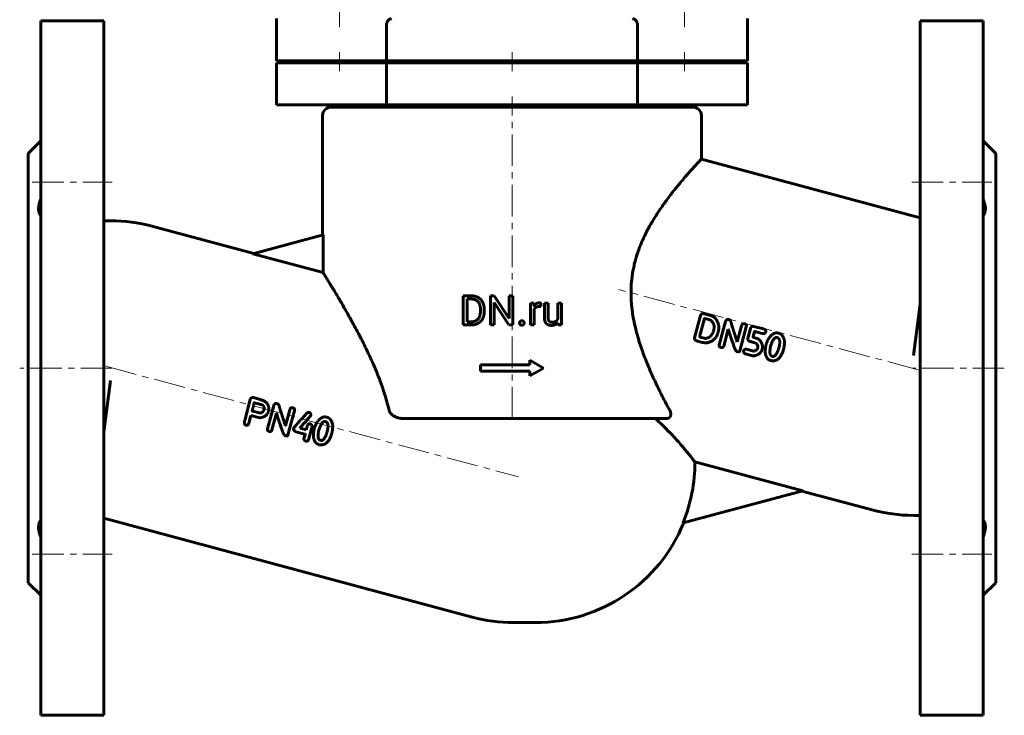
# Model space of a CAD drawing. Header units: millimetres. Extents: x -117 to 117, y -158 to 160.
# Tile 1 of 2: x -117 to 117, y -158 to 7. Entities that reach past the tile are written whole.
import ezdxf

# ---------------------------------------------------------------- set-up
doc = ezdxf.new("R2010")
doc.units = ezdxf.units.MM
doc.linetypes.add('K5LT_AXLED', pattern=[12, 7.5, -1.5, 1.5, -1.5])
doc.linetypes.add('K5LT_BASIC', pattern=[0])
doc.layers.add('Системный слой (1)', color=7, linetype='Continuous', true_color=0x6c6c6c)

msp = doc.modelspace()

# ---------------------------------------------------------------- linework, layer by layer
at = {"layer": 'Системный слой (1)', "color": 30, "linetype": 'K5LT_AXLED', "lineweight": 18, "true_color": 0xff8000}
for p, q in [((-41, 5.75), (-41, 10.87)), ((41, 5.75), (41, 10.87)), ((-41, -4.75), (-41, -0.25)), ((0, -4.75), (0, -0.25)), ((41, -4.75), (41, -0.25)), ((0, -87.25), (0, -10.75)), ((-114, -31.06), (-95, -31.06)), ((95, -31.06), (114, -31.06)), ((96.55, -75.67), (25.39, -56.6)), ((-96.55, -74.83), (1.55, -101.12)), ((-95, -75.25), (-117, -75.25)), ((117, -75.25), (95, -75.25)), ((-114, -119.44), (-95, -119.44)), ((95, -119.44), (114, -119.44))]:
    msp.add_line(p, q, dxfattribs=at)
at = {"layer": 'Системный слой (1)', "color": 150, "linetype": 'K5LT_BASIC', "lineweight": 60, "true_color": 0x0080ff}
for p, q in [((-112, 7.25), (-97, 7.25)), ((-112, 7.25), (-112, -157.75)), ((-97, 7.25), (-97, -157.75)), ((-56, -2.25), (-56, 7.75)), ((56, -2.25), (56, 7.75)), ((112, 7.25), (97, 7.25)), ((97, 7.25), (97, -157.75)), ((112, 7.25), (112, -157.75)), ((-29.82, -2.25), (-29.82, 6.25)), ((29.82, -2.25), (29.82, 6.25)), ((-56, -2.25), (-29.82, -2.25)), ((-47, -2.75), (-47, -2.25)), ((-35, -2.75), (-35, -2.25)), ((-29.82, -2.25), (29.82, -2.25)), ((-12.5, -2.75), (-12.5, -2.25)), ((12.5, -2.75), (12.5, -2.25)), ((29.82, -2.25), (56, -2.25)), ((35, -2.75), (35, -2.25)), ((47, -2.75), (47, -2.25)), ((-56, -2.75), (-29.82, -2.75)), ((-56, -12.75), (-56, -2.75)), ((-29.82, -2.75), (29.82, -2.75)), ((-29.82, -12.75), (-29.82, -2.75)), ((29.82, -2.75), (56, -2.75)), ((29.82, -12.75), (29.82, -2.75)), ((56, -12.75), (56, -2.75)), ((-56, -12.75), (-29.82, -12.75)), ((-43, -13.25), (43, -13.25)), ((-37.5, -13.25), (-37.5, -12.75)), ((-29.82, -12.75), (29.82, -12.75)), ((29.82, -12.75), (56, -12.75)), ((37.5, -13.25), (37.5, -12.75)), ((-45, -43.64), (-45, -15.25)), ((45, -25.62), (45, -15.25)), ((-115, -24.25), (-112, -21.25)), ((115, -24.25), (112, -21.25)), ((-115, -24.25), (-115, -126.25)), ((97, -39.55), (45, -25.62)), ((115, -24.25), (115, -126.25)), ((-97, -40.25), (-95.39, -40.25)), ((-85.56, -41.54), (-61.36, -48.03)), ((-61.61, -48.1), (-44.9, -43.62)), ((-44.9, -52.57), (-44.9, -43.62)), ((-61.61, -48.1), (-44.9, -52.57)), ((-11.61, -65.02), (-11.61, -58.1)), ((-11.61, -58.1), (-9.65, -58.1)), ((-5.12, -58.1), (-4.21, -58.1)), ((-5.12, -65.02), (-5.12, -58.1)), ((-4.21, -58.1), (-0.71, -63.45)), ((-0.71, -58.1), (0.2, -58.1)), ((-0.71, -63.45), (-0.71, -58.1)), ((0.2, -65.02), (0.2, -58.1)), ((-10.69, -64.27), (-10.69, -58.85)), ((-10.69, -58.85), (-9.65, -58.85)), ((-4.21, -65.02), (-4.21, -59.68)), ((-4.21, -59.68), (-0.72, -65.02)), ((4.37, -65.02), (4.37, -59.88)), ((4.37, -59.88), (5.23, -59.88)), ((5.23, -59.88), (5.25, -60.46)), ((6.86, -60.67), (6.86, -59.85)), ((7.69, -63.19), (7.69, -59.88)), ((7.69, -59.88), (8.57, -59.88)), ((8.57, -63.2), (8.57, -59.88)), ((10.86, -59.88), (11.74, -59.88)), ((10.86, -63.62), (10.86, -59.88)), ((11.74, -65.02), (11.74, -59.88)), ((95.39, -72.25), (97, -60.06)), ((-7.5, -61.77), (-7.5, -61.34)), ((-6.59, -61.77), (-6.59, -61.35)), ((5.25, -65.02), (5.25, -61.37)), ((43.39, -68.08), (44.81, -62.77)), ((45.47, -62.31), (45.63, -62.34)), ((47.16, -62.75), (45.63, -62.34)), ((-11.61, -65.02), (-9.73, -65.02)), ((-10.69, -64.27), (-9.73, -64.27)), ((-5.12, -65.02), (-4.21, -65.02)), ((-0.72, -65.02), (0.2, -65.02)), ((4.37, -65.02), (5.25, -65.02)), ((10.88, -64.51), (10.9, -65.02)), ((10.9, -65.02), (11.74, -65.02)), ((44.58, -67.85), (45.75, -63.52)), ((46.81, -63.75), (45.82, -63.48)), ((49.25, -69.73), (50.74, -64.18)), ((53.54, -69.01), (54.56, -65.23)), ((54.13, -71.2), (55.66, -65.5)), ((57.47, -65.37), (59.8, -65.97)), ((44.62, -67.89), (44.58, -67.85)), ((47.86, -66.49), (47.94, -66.18)), ((50.32, -70.02), (51.38, -66.05)), ((51.43, -66.07), (51.38, -66.05)), ((56.12, -67.91), (56.68, -65.85)), ((57.33, -67.76), (57.63, -66.63)), ((59.45, -67.06), (57.69, -66.59)), ((45.23, -69.15), (43.83, -68.77)), ((45.63, -68.16), (44.62, -67.89)), ((53.54, -69.01), (53.49, -69)), ((58.15, -68.2), (57.45, -68.02)), ((61.46, -70.1), (61.62, -69.58)), ((53.64, -71.39), (53.47, -71.35)), ((56.94, -72.29), (55.53, -71.91)), ((57.18, -71.18), (55.74, -70.79)), ((58.32, -70.65), (58.41, -70.29)), ((59.43, -70.84), (59.49, -70.61)), ((62.01, -72.48), (61.79, -72.42)), ((64.54, -70.79), (64.54, -70.77)), ((-7.5, -74.5), (4.25, -74.5)), ((-7.5, -76), (-7.5, -74.5)), ((4.25, -74.5), (4.25, -73.38)), ((4.25, -73.38), (7.5, -75.25)), ((-7.5, -76), (4.25, -76)), ((4.25, -77.13), (7.5, -75.25)), ((4.25, -77.13), (4.25, -76)), ((-95.39, -78.25), (-97, -90.44)), ((-62.22, -82.73), (-63.53, -87.71)), ((-61.47, -82.29), (-60.1, -82.66)), ((-61.2, -83.5), (-59.36, -83.99)), ((-56.63, -84.14), (-58.12, -89.69)), ((-62.03, -86.5), (-62.52, -88.34)), ((-62.03, -86.5), (-59.89, -87.08)), ((-61.73, -85.41), (-61.7, -85.47)), ((-61.7, -85.47), (-60.3, -85.85)), ((-55.99, -86.01), (-57.05, -89.97)), ((-55.99, -86.01), (-55.93, -86.02)), ((-52.81, -85.19), (-53.82, -88.96)), ((-51.71, -85.45), (-53.24, -91.16)), ((-25.77, -87.25), (36.57, -87.25)), ((-53.87, -88.95), (-53.82, -88.96)), ((-51.36, -90.38), (-49.21, -90.96)), ((-50.32, -89.4), (-50.35, -89.5)), ((-50.35, -89.5), (-48.88, -89.9)), ((-49.18, -91.02), (-49.44, -92.01)), ((-48.68, -89.15), (-48.88, -89.9)), ((-47.53, -89.17), (-48.36, -92.27)), ((-45.75, -89.54), (-45.91, -90.05)), ((-42.82, -90.72), (-42.83, -90.74)), ((-53.9, -91.3), (-53.72, -91.35)), ((-45.58, -92.37), (-45.36, -92.43)), ((69.11, -104.41), (43.47, -97.54)), ((69.11, -104.41), (40.65, -112.04)), ((85.56, -108.96), (68.86, -104.48)), ((-97, -110.95), (-9.44, -134.41)), ((97, -110.25), (95.39, -110.25)), ((-115, -126.25), (-112, -129.25)), ((115, -126.25), (112, -129.25)), ((0.39, -135.71), (5.6, -135.71)), ((-112, -157.75), (-97, -157.75)), ((112, -157.75), (97, -157.75))]:
    msp.add_line(p, q, dxfattribs=at)
for centre, radius, start, end in [((-43, -15.25), 2, 90, 180), ((43, -15.25), 2, 0, 90), ((-95.39, -78.25), 38, 75, 90), ((5.6, -97.71), 37.87, 337.7574, 0.2444), ((95.39, -72.25), 38, 255, 270), ((5.6, -97.71), 38, 270, 337.9049), ((0.39, -97.71), 38, 255, 270)]:
    msp.add_arc(centre, radius, start, end, dxfattribs=at)
for points, degree, knots in [([(-28.64, 7.75), (-28.72, 7.75), (-28.83, 7.73), (-28.99, 7.67), (-29.13, 7.6), (-29.27, 7.49), (-29.4, 7.36), (-29.51, 7.23), (-29.59, 7.1), (-29.67, 6.95), (-29.73, 6.81), (-29.77, 6.68), (-29.79, 6.56), (-29.81, 6.42), (-29.82, 6.32), (-29.82, 6.25)], 3, [0, 0, 0, 0, 2.405832, 3.558303, 5.00415, 6.629523, 8.170601, 9.300364, 10.423224, 11.534285, 12.63351, 13.414703, 14.146009, 14.796008, 16, 16, 16, 16]), ([(28.64, 7.75), (28.72, 7.75), (28.83, 7.73), (28.99, 7.67), (29.13, 7.6), (29.27, 7.49), (29.4, 7.36), (29.51, 7.23), (29.59, 7.1), (29.67, 6.95), (29.73, 6.81), (29.77, 6.68), (29.79, 6.56), (29.81, 6.42), (29.82, 6.32), (29.82, 6.25)], 3, [0, 0, 0, 0, 2.405832, 3.558303, 5.00415, 6.629523, 8.170601, 9.300364, 10.423224, 11.534285, 12.63351, 13.414703, 14.146009, 14.796008, 16, 16, 16, 16]), ([(28.44, -54.31), (28.49, -53.85), (28.61, -52.94), (28.85, -51.6), (29.14, -50.29), (29.49, -49.01), (29.89, -47.77), (30.41, -46.34), (30.91, -45.16), (31.54, -43.78), (32.13, -42.61), (32.79, -41.4), (33.35, -40.44), (33.93, -39.48), (34.56, -38.48), (35.31, -37.37), (36.07, -36.28), (36.9, -35.14), (37.59, -34.23), (38.24, -33.39), (38.91, -32.56), (39.66, -31.64), (40.46, -30.69), (41.17, -29.85), (41.84, -29.08), (42.44, -28.4), (43.04, -27.74), (43.63, -27.1), (44.08, -26.61), (44.4, -26.26), (44.6, -26.04), (44.78, -25.86), (44.91, -25.71), (44.99, -25.63), (45, -25.62), (45, -25.62)], 3, [0, 0, 0, 0, 0.935773, 1.867567, 2.800343, 3.72557, 4.643571, 5.561627, 6.953966, 7.427529, 8.878333, 9.884205, 10.57448, 11.450142, 12.522954, 13.431997, 14.741288, 15.897344, 17.136951, 17.862635, 18.922697, 20.2468, 21.497851, 22.98295, 24.104432, 25.361479, 26.746334, 28.208765, 29.920778, 30.972596, 31.991177, 32.702454, 33.962573, 35.191657, 36, 36, 36, 36]), ([(-112, -35.17), (-112.07, -35.36), (-112.2, -35.71), (-112.34, -36.2), (-112.43, -36.63), (-112.49, -37.05), (-112.51, -37.48), (-112.48, -37.91), (-112.39, -38.32), (-112.24, -38.71), (-112.09, -38.95), (-112, -39.06)], 3, [0, 0, 0, 0, 1.408785, 2.687162, 3.771289, 4.803947, 6.146758, 7.52124, 8.8256, 10.356195, 12, 12, 12, 12]), ([(112, -39.06), (112.09, -38.94), (112.25, -38.69), (112.39, -38.3), (112.47, -37.93), (112.5, -37.58), (112.5, -37.17), (112.45, -36.71), (112.34, -36.17), (112.18, -35.66), (112.05, -35.31), (112, -35.17)], 3, [0, 0, 0, 0, 1.719635, 3.359135, 4.421367, 5.534896, 6.651329, 8.030904, 9.382466, 10.960684, 12, 12, 12, 12]), ([(-44.9, -52.57), (-44.85, -52.65), (-44.72, -52.85), (-44.47, -53.27), (-44.19, -53.72), (-43.9, -54.18), (-43.51, -54.82), (-43.06, -55.55), (-42.57, -56.35), (-42.04, -57.24), (-41.48, -58.18), (-40.92, -59.13), (-40.27, -60.24), (-39.48, -61.6), (-38.59, -63.19), (-37.8, -64.61), (-36.95, -66.18), (-36.08, -67.83), (-35.24, -69.5), (-34.47, -71.07), (-33.71, -72.67), (-33.13, -73.95), (-32.59, -75.2), (-32.09, -76.41), (-31.53, -77.82), (-31.03, -79.16), (-30.52, -80.64), (-30, -82.27), (-29.56, -83.87), (-29.32, -84.86), (-29.23, -85.25)], 3, [0, 0, 0, 0, 1.297551, 2.608225, 3.4852, 4.363038, 5.251413, 6.772712, 7.613531, 8.465505, 10.101643, 10.827522, 11.505292, 13.569105, 14.793994, 15.865742, 17.319281, 18.793457, 19.92075, 21.266837, 22.418154, 23.536453, 24.07755, 25.128545, 26.107342, 27.024225, 27.880087, 29.103117, 30.255755, 31, 31, 31, 31]), ([(28.44, -54.31), (28.4, -54.74), (28.33, -55.6), (28.28, -56.89), (28.29, -58.17), (28.35, -59.44), (28.45, -60.69), (28.63, -62.1), (28.82, -63.28), (29.12, -64.82), (29.45, -66.21), (29.86, -67.71), (30.26, -69.07), (30.7, -70.39), (31.26, -71.96), (31.84, -73.47), (32.47, -75.03), (33.1, -76.48), (33.75, -77.91), (34.44, -79.37), (35.16, -80.85), (35.91, -82.34), (36.68, -83.81), (37.2, -84.77), (37.45, -85.25)], 3, [0, 0, 0, 0, 0.925539, 1.854098, 2.777975, 3.691942, 4.594501, 5.478739, 6.773837, 7.197116, 8.890858, 9.901117, 10.642411, 12.026, 13.01458, 14.422913, 15.716217, 16.893718, 18.130846, 19.43142, 20.769932, 22.151478, 23.564126, 25, 25, 25, 25]), ([(5.75, -59.96), (5.45, -60.14), (5.25, -60.46), (5.25, -60.46)], 2, [0, 0, 0, 1.96727, 2, 2, 2]), ([(9.38, -65.12), (9.93, -65.12), (10.65, -64.78), (10.88, -64.51)], 2, [0, 0, 0, 1.060733, 2, 2, 2]), ([(-25.77, -87.25), (-25.97, -87.25), (-26.3, -87.23), (-26.74, -87.16), (-27.09, -87.08), (-27.38, -86.98), (-27.69, -86.86), (-27.97, -86.72), (-28.2, -86.58), (-28.42, -86.42), (-28.61, -86.26), (-28.82, -86.04), (-28.97, -85.84), (-29.1, -85.62), (-29.18, -85.43), (-29.22, -85.3), (-29.23, -85.25)], 3, [0, 0, 0, 0, 2.446573, 3.881189, 5.294258, 6.663024, 7.545698, 9.231684, 10.400212, 10.767976, 12.475479, 13.364015, 14.431657, 15.365123, 16.416201, 17, 17, 17, 17]), ([(37.45, -85.25), (37.53, -85.38), (37.61, -85.57), (37.69, -85.83), (37.72, -86.02), (37.73, -86.19), (37.73, -86.36), (37.7, -86.5), (37.64, -86.68), (37.58, -86.79), (37.5, -86.89), (37.44, -86.96), (37.36, -87.03), (37.28, -87.08), (37.19, -87.13), (37.07, -87.18), (36.91, -87.22), (36.74, -87.25), (36.62, -87.25), (36.57, -87.25)], 3, [0, 0, 0, 0, 3.109795, 4.095195, 5.979528, 7.409812, 8.110922, 9.988853, 10.898446, 12.520535, 13.135581, 13.931423, 14.704398, 15.397286, 16.010254, 16.889514, 17.875304, 19.206528, 20, 20, 20, 20]), ([(43.47, -97.54), (43.41, -97.47), (43.29, -97.31), (43.05, -97.01), (42.79, -96.68), (42.48, -96.28), (42.1, -95.8), (41.64, -95.25), (41.11, -94.6), (40.57, -93.97), (39.9, -93.19), (39.09, -92.28), (37.79, -90.87), (36.51, -89.55), (35.22, -88.3), (34.5, -87.62), (34.1, -87.25)], 3, [0, 0, 0, 0, 1.34594, 2.375782, 3.07244, 4.151178, 5.286704, 6.076207, 7.308126, 8.592945, 9.030631, 10.771597, 12.425545, 14.559358, 15.665516, 17, 17, 17, 17]), ([(-112, -111.44), (-112.09, -111.55), (-112.21, -111.75), (-112.35, -112.07), (-112.43, -112.37), (-112.49, -112.72), (-112.51, -113.13), (-112.48, -113.6), (-112.38, -114.16), (-112.22, -114.74), (-112.07, -115.16), (-112, -115.33)], 3, [0, 0, 0, 0, 1.612068, 2.687162, 3.771289, 4.803947, 6.146758, 7.52124, 8.8256, 10.719241, 12, 12, 12, 12]), ([(112, -115.33), (112.09, -115.1), (112.25, -114.66), (112.39, -114.09), (112.47, -113.62), (112.5, -113.23), (112.5, -112.86), (112.46, -112.49), (112.37, -112.13), (112.22, -111.76), (112.08, -111.55), (112, -111.44)], 3, [0, 0, 0, 0, 1.719635, 3.359135, 4.421367, 5.534896, 6.651329, 7.756827, 9.115408, 10.43824, 12, 12, 12, 12])]:
    msp.add_open_spline(points, degree=degree, knots=knots, dxfattribs=at)
for points in [[(-6.59, -61.35), (-6.59, -60.6), (-7.03, -59.4), (-7.84, -58.55), (-8.97, -58.1), (-9.65, -58.1)], [(-7.5, -61.34), (-7.5, -60.75), (-7.79, -59.82), (-8.34, -59.18), (-9.13, -58.85), (-9.65, -58.85)], [(5.5, -60.99), (5.66, -60.82), (6.12, -60.63), (6.43, -60.63)], [(6.47, -59.78), (6.05, -59.78), (5.75, -59.96)], [(6.43, -60.63), (6.55, -60.63), (6.65, -60.63)], [(6.69, -59.8), (6.57, -59.78), (6.47, -59.78)], [(6.65, -60.63), (6.75, -60.64), (6.86, -60.67)], [(6.86, -59.85), (6.81, -59.82), (6.69, -59.8)], [(-9.73, -64.27), (-8.99, -64.27), (-8, -63.65), (-7.5, -62.52), (-7.5, -61.77)], [(-9.73, -65.02), (-9.01, -65.02), (-7.85, -64.57), (-7.03, -63.72), (-6.59, -62.52), (-6.59, -61.77)], [(5.25, -61.37), (5.35, -61.15), (5.5, -60.99)], [(45.47, -62.31), (45.05, -62.21), (44.81, -62.77)], [(49.09, -65.04), (48.58, -63.13), (47.16, -62.75)], [(1.94, -64.18), (1.8, -64.33), (1.8, -64.55)], [(1.8, -64.55), (1.8, -64.77), (1.94, -64.92)], [(2.34, -64.02), (2.08, -64.02), (1.94, -64.18)], [(1.94, -64.92), (2.08, -65.08), (2.34, -65.08)], [(2.75, -64.18), (2.61, -64.02), (2.34, -64.02)], [(2.34, -65.08), (2.61, -65.08), (2.75, -64.92)], [(2.89, -64.55), (2.89, -64.33), (2.75, -64.18)], [(2.75, -64.92), (2.89, -64.77), (2.89, -64.55)], [(7.69, -63.19), (7.69, -63.71), (7.81, -64.07)], [(7.81, -64.07), (7.93, -64.44), (8.16, -64.67)], [(8.16, -64.67), (8.38, -64.9), (8.69, -65.01)], [(8.86, -64.13), (8.73, -64), (8.57, -63.55), (8.57, -63.2)], [(8.69, -65.01), (9, -65.12), (9.38, -65.12)], [(9.17, -64.32), (9, -64.26), (8.86, -64.13)], [(9.51, -64.37), (9.33, -64.37), (9.17, -64.32)], [(10.4, -64.15), (10.08, -64.37), (9.51, -64.37)], [(10.86, -63.62), (10.71, -63.95), (10.4, -64.15)], [(45.82, -63.48), (45.77, -63.48), (45.75, -63.52)], [(47.18, -63.9), (46.96, -63.79), (46.81, -63.75)], [(47.94, -66.18), (48.32, -64.76), (47.18, -63.9)], [(48.98, -66.79), (49.25, -65.78), (49.09, -65.04)], [(51.52, -63.71), (51.02, -63.58), (50.74, -64.18)], [(52.17, -64.87), (51.98, -63.83), (51.52, -63.71)], [(53.49, -69), (52.78, -66.72), (52.17, -64.87)], [(55.34, -64.76), (54.73, -64.6), (54.56, -65.23)], [(55.66, -65.5), (55.82, -64.89), (55.34, -64.76)], [(57.47, -65.37), (56.85, -65.21), (56.68, -65.85)], [(45.63, -68.16), (46.42, -68.38), (47.29, -67.59)], [(46.41, -69.24), (48.44, -68.78), (48.98, -66.79)], [(47.29, -67.59), (47.67, -67.19), (47.86, -66.49)], [(51.43, -66.07), (51.77, -67.28), (52.68, -69.89)], [(57.45, -68.02), (57.27, -67.97), (57.33, -67.76)], [(57.63, -66.63), (57.64, -66.59), (57.69, -66.59)], [(59.45, -67.06), (60.16, -67.18), (60.29, -66.71)], [(60.27, -66.68), (60.42, -66.13), (59.8, -65.97)], [(60.29, -66.71), (60.29, -66.68), (60.27, -66.68)], [(61.38, -67.77), (60.75, -68.47), (60.42, -69.6)], [(62.57, -66.94), (62.02, -67.06), (61.38, -67.77)], [(63.28, -66.94), (62.84, -66.9), (62.57, -66.94)], [(64.77, -68.94), (64.5, -67.27), (63.28, -66.94)], [(43.39, -68.08), (43.28, -68.55), (43.83, -68.77)], [(45.23, -69.15), (45.64, -69.26), (46.41, -69.24)], [(49.25, -69.73), (49.12, -70.2), (49.63, -70.34)], [(49.63, -70.34), (50.19, -70.49), (50.32, -70.02)], [(52.68, -69.89), (53.11, -71.25), (53.47, -71.35)], [(56.12, -67.91), (55.9, -68.76), (56.57, -68.94)], [(56.57, -68.94), (58.09, -69.35), (58.07, -69.43)], [(58.07, -69.43), (58.52, -69.9), (58.41, -70.29)], [(59.44, -69.55), (58.95, -68.42), (58.15, -68.2)], [(59.49, -70.61), (59.59, -70.25), (59.44, -69.55)], [(60.42, -69.6), (60.16, -70.56), (60.18, -71.56)], [(61.46, -70.1), (61, -72.21), (61.79, -72.42)], [(63.02, -68.01), (62.24, -67.81), (61.62, -69.58)], [(63.43, -70.47), (64.01, -68.28), (63.02, -68.01)], [(64.54, -70.77), (64.76, -69.96), (64.77, -68.94)], [(53.64, -71.39), (54.05, -71.5), (54.13, -71.2)], [(55.07, -71.14), (54.92, -71.69), (55.53, -71.91)], [(55.74, -70.79), (55.17, -70.74), (55.07, -71.14)], [(56.94, -72.29), (57.15, -72.34), (57.79, -72.31)], [(58.32, -70.65), (57.85, -71.36), (57.18, -71.18)], [(57.79, -72.31), (59.15, -71.9), (59.43, -70.84)], [(60.18, -71.56), (60.38, -73.18), (61.53, -73.49)], [(62.01, -72.48), (62.55, -72.62), (63.14, -71.32)], [(62.09, -73.56), (63.82, -73.45), (64.54, -70.79)], [(63.14, -71.32), (63.36, -70.72), (63.43, -70.47)], [(61.53, -73.49), (61.85, -73.58), (62.09, -73.56)], [(-61.47, -82.29), (-61.93, -82.17), (-62.22, -82.73)], [(-61.26, -83.54), (-61.65, -85.08), (-61.73, -85.41)], [(-61.2, -83.5), (-61.25, -83.49), (-61.26, -83.54)], [(-58.01, -83.97), (-58.38, -83.11), (-60.1, -82.66)], [(-58.92, -85.09), (-58.75, -84.48), (-59.36, -83.99)], [(-57.88, -85.51), (-57.64, -84.84), (-58.01, -83.97)], [(-55.85, -83.67), (-56.35, -83.53), (-56.63, -84.14)], [(-55.2, -84.82), (-55.39, -83.79), (-55.85, -83.67)], [(-60.3, -85.85), (-59.2, -86.14), (-58.92, -85.09)], [(-59.89, -87.08), (-58.24, -86.83), (-57.88, -85.51)], [(-55.93, -86.02), (-55.6, -87.23), (-54.69, -89.85)], [(-53.87, -88.95), (-54.58, -86.67), (-55.2, -84.82)], [(-52.03, -84.71), (-52.64, -84.55), (-52.81, -85.19)], [(-51.71, -85.45), (-51.54, -84.84), (-52.03, -84.71)], [(-48.81, -86.04), (-51.83, -89.36), (-51.88, -89.55)], [(-50.32, -89.4), (-47.86, -86.62), (-47.84, -86.54)], [(-48.23, -85.8), (-48.75, -85.82), (-48.81, -86.04)], [(-47.84, -86.54), (-47.74, -85.93), (-48.23, -85.8)], [(-63.53, -87.71), (-63.79, -88.68), (-63.23, -88.83)], [(-63.23, -88.83), (-62.75, -88.96), (-62.52, -88.34)], [(-47.91, -88.5), (-48.47, -88.36), (-48.68, -89.15)], [(-47.53, -89.17), (-47.42, -88.77), (-47.91, -88.5)], [(-45.99, -87.72), (-46.62, -88.43), (-46.95, -89.56)], [(-44.8, -86.89), (-45.35, -87.01), (-45.99, -87.72)], [(-44.35, -87.97), (-45.13, -87.76), (-45.75, -89.54)], [(-44.08, -86.9), (-44.53, -86.86), (-44.8, -86.89)], [(-43.94, -90.42), (-43.35, -88.23), (-44.35, -87.97)], [(-42.6, -88.89), (-42.87, -87.22), (-44.08, -86.9)], [(-42.82, -90.72), (-42.61, -89.91), (-42.6, -88.89)], [(-58.12, -89.69), (-58.24, -90.16), (-57.73, -90.29)], [(-57.73, -90.29), (-57.17, -90.44), (-57.05, -89.97)], [(-54.69, -89.85), (-54.26, -91.2), (-53.9, -91.3)], [(-53.72, -91.35), (-53.32, -91.46), (-53.24, -91.16)], [(-51.88, -89.55), (-52.03, -90.09), (-51.36, -90.38)], [(-49.21, -90.96), (-49.17, -90.97), (-49.18, -91.02)], [(-46.95, -89.56), (-47.21, -90.51), (-47.19, -91.51)], [(-45.91, -90.05), (-46.37, -92.16), (-45.58, -92.37)], [(-45.28, -93.52), (-43.54, -93.41), (-42.83, -90.74)], [(-44.22, -91.27), (-44.01, -90.68), (-43.94, -90.42)], [(-49.44, -92.01), (-49.52, -92.4), (-49.01, -92.61)], [(-49.01, -92.61), (-48.48, -92.72), (-48.36, -92.27)], [(-47.19, -91.51), (-46.99, -93.14), (-45.84, -93.45)], [(-45.84, -93.45), (-45.52, -93.53), (-45.28, -93.52)], [(-45.36, -92.43), (-44.82, -92.58), (-44.22, -91.27)]]:
    msp.add_open_spline(points, degree=2, dxfattribs=at)

doc.saveas('drawing.dxf')
